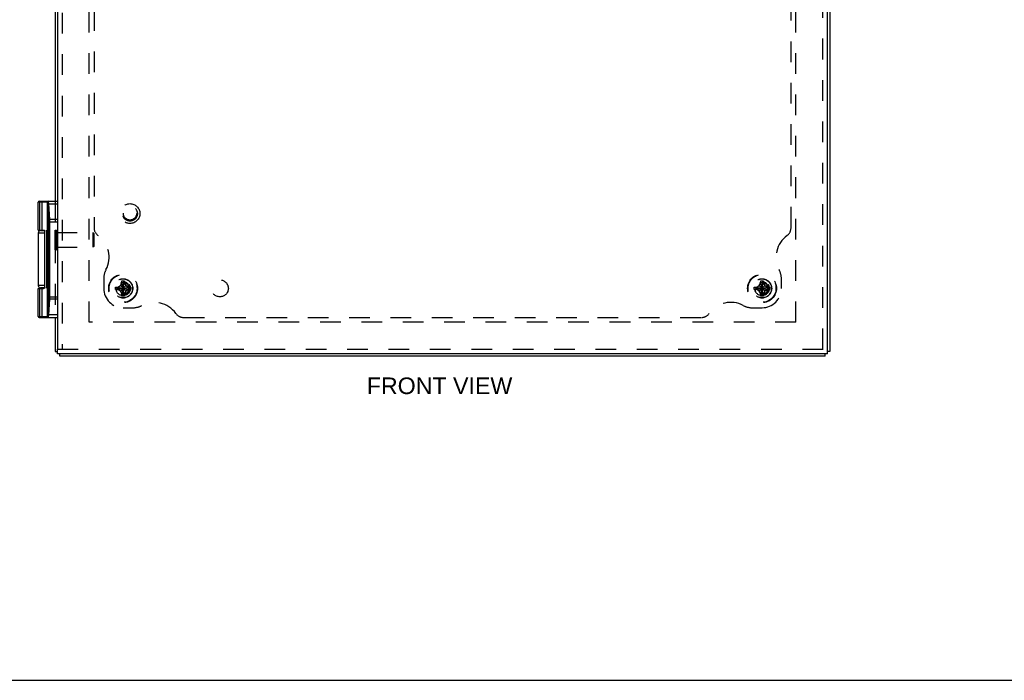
# Model space of a CAD drawing. Header units: inches. Extents: x 0 to 48.6, y 0 to 31.4.
# Tile 3 of 11: x 11.2 to 23.9, y 0 to 8.5. Entities that reach past the tile are written whole.
import ezdxf

# ---------------------------------------------------------------- set-up
doc = ezdxf.new("R2010")
doc.units = ezdxf.units.IN
doc.header["$LTSCALE"] = 2.671429
doc.header["$MEASUREMENT"] = 0
doc.linetypes.add('HIDDEN', pattern=[0.2, 0.1, -0.1])
doc.layers.get('0').update_dxf_attribs({"linetype": 'CONTINUOUS'})
for name, color, linetype in [('DEFAULT_2', 8, 'HIDDEN'), ('DIMENSIONS', 7, 'CONTINUOUS'), ('DOOR_ASSEMBLY', 7, 'CONTINUOUS'), ('SUBPANEL', 7, 'CONTINUOUS')]:
    doc.layers.add(name, color=color, linetype=linetype)
doc.styles.get("Standard").update_dxf_attribs({"font": 'arial.ttf'})

msp = doc.modelspace()

# ---------------------------------------------------------------- linework, layer by layer
at = {"color": 3, "linetype": 'Continuous'}
for p, q in [((21.68, 16.131), (21.68, 4.242)), ((11.68, 14.182), (11.68, 6.182)), ((11.68, 4.682), (11.68, 4.242)), ((21.62, 4.182), (11.74, 4.182))]:
    msp.add_line(p, q, dxfattribs=at)
at = {"color": 7, "linetype": 'Continuous'}
for p, q in [((11.68, 4.242), (11.709, 4.242)), ((11.74, 4.182), (11.74, 4.212)), ((21.62, 4.182), (21.62, 4.212)), ((21.68, 4.242), (21.649, 4.242)), ((0, 0), (48.571, 0))]:
    msp.add_line(p, q, dxfattribs=at)
at = {"layer": 'DEFAULT_2', "color": 8, "linetype": 'HIDDEN'}
for p, q in [((12.117, 4.62), (12.117, 15.744)), ((21.242, 4.62), (21.242, 15.744)), ((11.68, 6.182), (11.68, 4.682)), ((11.676, 5.554), (11.676, 5.81)), ((11.676, 5.81), (11.694, 5.81)), ((11.694, 5.554), (11.694, 5.81)), ((11.694, 5.776), (12.166, 5.776)), ((12.176, 5.766), (12.166, 5.776)), ((12.166, 5.776), (12.166, 5.588)), ((12.176, 5.766), (12.176, 5.598)), ((12.176, 5.598), (12.166, 5.588)), ((11.676, 5.554), (11.694, 5.554)), ((11.694, 5.588), (12.166, 5.588)), ((12.486, 5.072), (12.52, 5.092)), ((12.52, 5.092), (12.539, 5.125)), ((12.52, 5.092), (12.59, 5.022)), ((12.52, 5.022), (12.59, 5.092)), ((12.57, 4.958), (12.539, 5.156)), ((12.539, 5.155), (12.539, 5.156)), ((12.539, 4.958), (12.57, 5.156)), ((12.539, 5.125), (12.539, 5.155)), ((12.57, 4.988), (12.539, 5.125)), ((12.539, 4.988), (12.57, 5.125)), ((12.57, 5.156), (12.57, 5.155)), ((12.57, 5.155), (12.57, 5.125)), ((12.57, 5.125), (12.59, 5.092)), ((12.59, 5.092), (12.623, 5.072)), ((20.736, 5.072), (20.77, 5.092)), ((20.77, 5.092), (20.789, 5.125)), ((20.77, 5.092), (20.84, 5.022)), ((20.77, 5.022), (20.84, 5.092)), ((20.82, 4.958), (20.789, 5.156)), ((20.789, 5.155), (20.789, 5.156)), ((20.789, 4.958), (20.82, 5.156)), ((20.789, 5.125), (20.789, 5.155)), ((20.82, 4.988), (20.789, 5.125)), ((20.789, 4.988), (20.82, 5.125)), ((20.82, 5.156), (20.82, 5.155)), ((20.82, 5.155), (20.82, 5.125)), ((20.82, 5.125), (20.84, 5.092)), ((20.84, 5.092), (20.873, 5.072)), ((12.455, 5.072), (12.654, 5.041)), ((12.455, 5.041), (12.654, 5.072)), ((12.455, 5.072), (12.456, 5.072)), ((12.456, 5.041), (12.455, 5.041)), ((12.456, 5.072), (12.486, 5.072)), ((12.486, 5.041), (12.456, 5.041)), ((12.555, 5.057), (12.481, 5.057)), ((12.486, 5.072), (12.623, 5.041)), ((12.486, 5.041), (12.623, 5.072)), ((12.52, 5.022), (12.486, 5.041)), ((12.539, 4.988), (12.52, 5.022)), ((12.539, 4.959), (12.539, 4.988)), ((12.539, 4.958), (12.539, 4.959)), ((12.555, 4.963), (12.555, 5.057)), ((12.59, 5.022), (12.57, 4.988)), ((12.57, 4.988), (12.57, 4.959)), ((12.57, 4.959), (12.57, 4.958)), ((12.623, 5.041), (12.59, 5.022)), ((12.623, 5.072), (12.653, 5.072)), ((12.653, 5.041), (12.623, 5.041)), ((12.653, 5.072), (12.654, 5.072)), ((12.654, 5.041), (12.653, 5.041)), ((20.705, 5.041), (20.904, 5.072)), ((20.705, 5.072), (20.706, 5.072)), ((20.705, 5.072), (20.904, 5.041)), ((20.706, 5.041), (20.705, 5.041)), ((20.706, 5.072), (20.736, 5.072)), ((20.736, 5.041), (20.706, 5.041)), ((20.805, 5.057), (20.731, 5.057)), ((20.736, 5.041), (20.873, 5.072)), ((20.736, 5.072), (20.873, 5.041)), ((20.77, 5.022), (20.736, 5.041)), ((20.789, 4.988), (20.77, 5.022)), ((20.789, 4.959), (20.789, 4.988)), ((20.789, 4.958), (20.789, 4.959)), ((20.805, 4.963), (20.805, 5.057)), ((20.84, 5.022), (20.82, 4.988)), ((20.82, 4.988), (20.82, 4.959)), ((20.82, 4.959), (20.82, 4.958)), ((20.873, 5.041), (20.84, 5.022)), ((20.873, 5.072), (20.903, 5.072)), ((20.903, 5.041), (20.873, 5.041)), ((20.903, 5.072), (20.904, 5.072)), ((20.904, 5.041), (20.903, 5.041)), ((21.242, 4.62), (12.117, 4.62))]:
    msp.add_line(p, q, dxfattribs=at)
for points in [[(12.539, 5.156), (12.544, 5.156), (12.549, 5.156), (12.555, 5.156), (12.56, 5.156), (12.565, 5.156), (12.57, 5.156)], [(20.789, 5.156), (20.794, 5.156), (20.799, 5.156), (20.805, 5.156), (20.81, 5.156), (20.815, 5.156), (20.82, 5.156)], [(12.455, 5.057), (12.455, 5.06), (12.455, 5.062), (12.455, 5.065), (12.455, 5.067), (12.455, 5.07), (12.455, 5.072)], [(12.455, 5.041), (12.455, 5.044), (12.455, 5.047), (12.455, 5.049), (12.455, 5.052), (12.455, 5.054), (12.455, 5.057)], [(12.47, 5.054), (12.469, 5.05), (12.468, 5.045), (12.468, 5.041), (12.467, 5.036), (12.468, 5.031), (12.468, 5.026), (12.469, 5.02), (12.471, 5.015)], [(12.47, 5.054), (12.473, 5.055), (12.475, 5.055), (12.478, 5.056), (12.481, 5.057)], [(12.654, 5.072), (12.654, 5.07), (12.654, 5.067), (12.654, 5.065), (12.654, 5.062), (12.654, 5.06), (12.654, 5.057)], [(12.654, 5.057), (12.654, 5.054), (12.654, 5.052), (12.654, 5.049), (12.654, 5.047), (12.654, 5.044), (12.654, 5.041)], [(20.705, 5.057), (20.705, 5.06), (20.705, 5.062), (20.705, 5.065), (20.705, 5.067), (20.705, 5.07), (20.705, 5.072)], [(20.705, 5.041), (20.705, 5.044), (20.705, 5.047), (20.705, 5.049), (20.705, 5.052), (20.705, 5.054), (20.705, 5.057)], [(20.72, 5.054), (20.719, 5.05), (20.718, 5.045), (20.718, 5.041), (20.717, 5.036), (20.718, 5.031), (20.718, 5.026), (20.719, 5.02), (20.721, 5.015)], [(20.72, 5.054), (20.723, 5.055), (20.725, 5.055), (20.728, 5.056), (20.731, 5.057)], [(20.904, 5.072), (20.904, 5.07), (20.904, 5.067), (20.904, 5.065), (20.904, 5.062), (20.904, 5.06), (20.904, 5.057)], [(20.904, 5.057), (20.904, 5.054), (20.904, 5.052), (20.904, 5.049), (20.904, 5.047), (20.904, 5.044), (20.904, 5.041)], [(12.57, 4.958), (12.565, 4.958), (12.56, 4.957), (12.555, 4.957), (12.549, 4.957), (12.544, 4.958), (12.539, 4.958)], [(20.82, 4.958), (20.815, 4.958), (20.81, 4.957), (20.805, 4.957), (20.799, 4.957), (20.794, 4.958), (20.789, 4.958)]]:
    msp.add_lwpolyline(points, dxfattribs=at)
for centre, radius in [((12.555, 5.057), 0.186), ((12.555, 5.057), 0.18), ((20.805, 5.057), 0.186), ((20.805, 5.057), 0.18), ((12.555, 5.057), 0.122), ((12.555, 5.057), 0.094), ((20.805, 5.057), 0.122), ((20.805, 5.057), 0.094)]:
    msp.add_circle(centre, radius, dxfattribs=at)
for centre, radius, end in [((12.555, 5.057), 0.085, 182.1618), ((12.555, 5.057), 0.074, 180), ((20.805, 5.057), 0.085, 182.1618), ((20.805, 5.057), 0.074, 180)]:
    msp.add_arc(centre, radius, 270, end, dxfattribs=at)
at = {"layer": 'DOOR_ASSEMBLY', "color": 3, "linetype": 'Continuous'}
for p, q in [((11.709, 16.092), (11.709, 4.272)), ((21.649, 4.272), (21.649, 16.092)), ((21.649, 4.212), (11.709, 4.212))]:
    msp.add_line(p, q, dxfattribs=at)
at = {"layer": 'DOOR_ASSEMBLY', "color": 8, "linetype": 'HIDDEN'}
for p, q in [((11.769, 16.092), (11.769, 4.272)), ((21.589, 4.272), (21.589, 16.092)), ((11.709, 4.272), (21.649, 4.272))]:
    msp.add_line(p, q, dxfattribs=at)
at = {"layer": 'DOOR_ASSEMBLY', "color": 7, "linetype": 'Continuous'}
for p, q in [((11.459, 5.807), (11.459, 6.169)), ((11.579, 6.169), (11.459, 6.169)), ((11.472, 6.182), (11.709, 6.182)), ((11.481, 5.807), (11.481, 6.169)), ((11.481, 5.807), (11.481, 6.169)), ((11.49, 6.182), (11.49, 6.182)), ((11.49, 6.182), (11.49, 6.182)), ((11.49, 6.182), (11.491, 6.182)), ((11.49, 6.182), (11.491, 6.182)), ((11.49, 6.182), (11.49, 6.182)), ((11.491, 6.182), (11.491, 6.182)), ((11.491, 6.182), (11.491, 6.182)), ((11.491, 6.182), (11.491, 6.182)), ((11.491, 6.182), (11.491, 6.182)), ((11.491, 6.182), (11.492, 6.182)), ((11.492, 6.182), (11.492, 6.182)), ((11.492, 6.182), (11.492, 6.182)), ((11.511, 5.807), (11.511, 6.169)), ((11.578, 5.808), (11.578, 6.169)), ((11.579, 4.695), (11.579, 6.169)), ((11.58, 6.162), (11.58, 6.163)), ((11.58, 6.163), (11.58, 6.163)), ((11.58, 6.161), (11.58, 6.162)), ((11.58, 6.161), (11.58, 6.161)), ((11.58, 4.703), (11.58, 6.161)), ((11.581, 6.159), (11.58, 6.16)), ((11.581, 6.159), (11.581, 6.159)), ((11.581, 6.158), (11.581, 6.159)), ((11.581, 6.157), (11.581, 6.158)), ((11.581, 6.157), (11.581, 6.157)), ((11.581, 6.156), (11.581, 6.157)), ((11.581, 6.155), (11.581, 6.156)), ((11.581, 6.155), (11.581, 6.155)), ((11.581, 6.154), (11.581, 6.155)), ((11.582, 6.153), (11.581, 6.154)), ((11.582, 6.152), (11.582, 6.153)), ((11.582, 6.151), (11.582, 6.152)), ((11.582, 6.149), (11.582, 6.15)), ((11.582, 6.147), (11.582, 6.148)), ((11.582, 6.146), (11.582, 6.147)), ((11.582, 6.144), (11.582, 6.146)), ((11.583, 6.143), (11.582, 6.144)), ((11.583, 6.142), (11.583, 6.143)), ((11.597, 5.938), (11.583, 6.142)), ((11.592, 6.18), (11.592, 6.182)), ((11.593, 6.176), (11.592, 6.176)), ((11.593, 6.175), (11.593, 6.176)), ((11.593, 6.174), (11.593, 6.175)), ((11.593, 6.175), (11.593, 6.175)), ((11.593, 6.173), (11.593, 6.174)), ((11.593, 6.171), (11.593, 6.173)), ((11.593, 6.17), (11.593, 6.171)), ((11.593, 6.169), (11.593, 6.17)), ((11.594, 6.169), (11.593, 6.169)), ((11.594, 6.168), (11.594, 6.169)), ((11.594, 6.167), (11.594, 6.168)), ((11.594, 6.166), (11.594, 6.167)), ((11.594, 6.165), (11.594, 6.166)), ((11.594, 6.164), (11.594, 6.165)), ((11.594, 6.163), (11.594, 6.164)), ((11.595, 6.16), (11.594, 6.162)), ((11.595, 6.159), (11.595, 6.16)), ((11.595, 6.157), (11.595, 6.159)), ((11.595, 6.155), (11.595, 6.157)), ((11.595, 6.154), (11.595, 6.155)), ((11.595, 6.152), (11.595, 6.154)), ((11.595, 6.15), (11.595, 6.152)), ((11.595, 6.149), (11.595, 6.15)), ((11.596, 6.147), (11.595, 6.149)), ((11.61, 5.945), (11.596, 6.147)), ((11.596, 6.147), (11.709, 6.147)), ((11.597, 5.937), (11.597, 5.938)), ((11.597, 5.935), (11.597, 5.937)), ((11.597, 5.934), (11.597, 5.935)), ((11.597, 5.932), (11.597, 5.934)), ((11.597, 5.931), (11.597, 5.932)), ((11.597, 5.929), (11.597, 5.931)), ((11.597, 5.927), (11.597, 5.929)), ((11.597, 5.926), (11.597, 5.927)), ((11.597, 5.924), (11.597, 5.926)), ((11.597, 5.923), (11.597, 5.924)), ((11.598, 5.921), (11.597, 5.923)), ((11.598, 5.919), (11.598, 5.921)), ((11.598, 5.918), (11.598, 5.919)), ((11.598, 4.946), (11.598, 5.918)), ((11.598, 5.917), (11.709, 5.917)), ((11.61, 5.943), (11.61, 5.945)), ((11.709, 5.945), (11.61, 5.945)), ((11.61, 5.941), (11.61, 5.943)), ((11.61, 5.938), (11.61, 5.941)), ((11.61, 5.936), (11.61, 5.938)), ((11.61, 5.933), (11.61, 5.936)), ((11.61, 5.93), (11.61, 5.933)), ((11.61, 5.927), (11.61, 5.93)), ((11.61, 5.925), (11.61, 5.927)), ((11.61, 5.922), (11.61, 5.925)), ((11.61, 5.919), (11.61, 5.922)), ((11.61, 4.946), (11.61, 5.919)), ((11.459, 5.772), (11.459, 5.092)), ((11.459, 5.772), (11.545, 5.772)), ((11.489, 5.802), (11.543, 5.802)), ((11.539, 5.805), (11.539, 5.802)), ((11.545, 5.067), (11.545, 5.797)), ((11.569, 5.059), (11.569, 5.808)), ((11.579, 5.808), (11.569, 5.808)), ((11.579, 5.803), (11.569, 5.803)), ((11.579, 5.705), (11.569, 5.705)), ((11.579, 5.565), (11.569, 5.565)), ((11.579, 5.557), (11.569, 5.557)), ((11.579, 5.326), (11.569, 5.326)), ((11.579, 5.321), (11.569, 5.321)), ((11.579, 5.307), (11.569, 5.307)), ((11.579, 5.299), (11.569, 5.299)), ((11.545, 5.092), (11.459, 5.092)), ((11.459, 5.057), (11.529, 5.057)), ((11.459, 4.695), (11.459, 5.057)), ((11.481, 4.695), (11.481, 5.057)), ((11.481, 4.695), (11.481, 5.057)), ((11.543, 5.062), (11.489, 5.062)), ((11.511, 4.695), (11.511, 5.057)), ((11.539, 5.062), (11.539, 5.058)), ((11.579, 5.067), (11.569, 5.067)), ((11.579, 5.059), (11.569, 5.059)), ((11.578, 4.695), (11.578, 5.059)), ((11.583, 4.722), (11.597, 4.926)), ((11.596, 4.716), (11.61, 4.919)), ((11.597, 4.941), (11.598, 4.942)), ((11.597, 4.94), (11.597, 4.941)), ((11.597, 4.938), (11.597, 4.94)), ((11.597, 4.936), (11.597, 4.938)), ((11.597, 4.935), (11.597, 4.936)), ((11.597, 4.933), (11.597, 4.935)), ((11.597, 4.932), (11.597, 4.933)), ((11.597, 4.93), (11.597, 4.932)), ((11.597, 4.929), (11.597, 4.93)), ((11.597, 4.927), (11.597, 4.929)), ((11.597, 4.926), (11.597, 4.927)), ((11.598, 4.947), (11.709, 4.947)), ((11.598, 4.944), (11.598, 4.946)), ((11.598, 4.942), (11.598, 4.944)), ((11.61, 4.943), (11.61, 4.946)), ((11.61, 4.94), (11.61, 4.943)), ((11.61, 4.938), (11.61, 4.94)), ((11.61, 4.936), (11.61, 4.938)), ((11.61, 4.934), (11.61, 4.936)), ((11.61, 4.931), (11.61, 4.934)), ((11.61, 4.928), (11.61, 4.931)), ((11.61, 4.926), (11.61, 4.928)), ((11.61, 4.923), (11.61, 4.926)), ((11.61, 4.921), (11.61, 4.923)), ((11.61, 4.919), (11.61, 4.921)), ((11.709, 4.919), (11.61, 4.919)), ((11.581, 4.71), (11.582, 4.71)), ((11.581, 4.709), (11.581, 4.71)), ((11.581, 4.708), (11.581, 4.709)), ((11.581, 4.707), (11.581, 4.708)), ((11.581, 4.707), (11.581, 4.707)), ((11.581, 4.706), (11.581, 4.707)), ((11.581, 4.705), (11.581, 4.706)), ((11.581, 4.705), (11.581, 4.705)), ((11.582, 4.719), (11.583, 4.72)), ((11.582, 4.718), (11.582, 4.719)), ((11.582, 4.716), (11.582, 4.718)), ((11.582, 4.715), (11.582, 4.716)), ((11.582, 4.715), (11.582, 4.715)), ((11.582, 4.714), (11.582, 4.715)), ((11.582, 4.713), (11.582, 4.714)), ((11.582, 4.712), (11.582, 4.713)), ((11.582, 4.711), (11.582, 4.712)), ((11.582, 4.71), (11.582, 4.711)), ((11.583, 4.72), (11.583, 4.722)), ((11.595, 4.715), (11.596, 4.716)), ((11.595, 4.713), (11.595, 4.715)), ((11.595, 4.711), (11.595, 4.713)), ((11.595, 4.709), (11.595, 4.711)), ((11.595, 4.708), (11.595, 4.709)), ((11.595, 4.706), (11.595, 4.708)), ((11.595, 4.705), (11.595, 4.706)), ((11.595, 4.703), (11.595, 4.705)), ((11.709, 4.716), (11.596, 4.716)), ((11.459, 4.695), (11.579, 4.695)), ((11.472, 4.682), (11.709, 4.682)), ((11.49, 4.682), (11.491, 4.682)), ((11.49, 4.682), (11.491, 4.682)), ((11.49, 4.682), (11.49, 4.682)), ((11.49, 4.682), (11.49, 4.682)), ((11.49, 4.682), (11.49, 4.682)), ((11.49, 4.682), (11.49, 4.682)), ((11.491, 4.682), (11.491, 4.682)), ((11.491, 4.682), (11.492, 4.682)), ((11.491, 4.682), (11.491, 4.682)), ((11.491, 4.682), (11.491, 4.682)), ((11.491, 4.682), (11.491, 4.682)), ((11.492, 4.682), (11.492, 4.682)), ((11.492, 4.682), (11.492, 4.682)), ((11.58, 4.702), (11.58, 4.703)), ((11.58, 4.703), (11.58, 4.703)), ((11.58, 4.701), (11.58, 4.702)), ((11.58, 4.7), (11.58, 4.701)), ((11.58, 4.701), (11.58, 4.701)), ((11.58, 4.7), (11.58, 4.7)), ((11.592, 4.687), (11.593, 4.688)), ((11.592, 4.687), (11.592, 4.687)), ((11.592, 4.682), (11.592, 4.684)), ((11.593, 4.694), (11.594, 4.695)), ((11.593, 4.694), (11.593, 4.694)), ((11.593, 4.693), (11.593, 4.694)), ((11.593, 4.691), (11.593, 4.693)), ((11.593, 4.69), (11.593, 4.691)), ((11.593, 4.689), (11.593, 4.69)), ((11.593, 4.688), (11.593, 4.689)), ((11.593, 4.689), (11.593, 4.689)), ((11.594, 4.702), (11.595, 4.703)), ((11.594, 4.701), (11.594, 4.702)), ((11.594, 4.7), (11.594, 4.701)), ((11.594, 4.699), (11.594, 4.7)), ((11.594, 4.698), (11.594, 4.699)), ((11.594, 4.697), (11.594, 4.698)), ((11.594, 4.696), (11.594, 4.697)), ((11.594, 4.695), (11.594, 4.696)), ((11.709, 4.212), (11.709, 4.272)), ((21.649, 4.212), (21.649, 4.272))]:
    msp.add_line(p, q, dxfattribs=at)
for points in [[(11.481, 6.169), (11.481, 6.169), (11.481, 6.169), (11.481, 6.17), (11.481, 6.17), (11.481, 6.17), (11.481, 6.17), (11.481, 6.17), (11.481, 6.171), (11.481, 6.171), (11.481, 6.171), (11.481, 6.171), (11.481, 6.172), (11.481, 6.172), (11.481, 6.172), (11.481, 6.172), (11.481, 6.172), (11.481, 6.173), (11.481, 6.173), (11.481, 6.173), (11.481, 6.173), (11.481, 6.173), (11.482, 6.174), (11.482, 6.174), (11.482, 6.174), (11.482, 6.174), (11.482, 6.174), (11.482, 6.175), (11.482, 6.175), (11.482, 6.175), (11.482, 6.175), (11.482, 6.175), (11.482, 6.176), (11.482, 6.176), (11.483, 6.176), (11.483, 6.176), (11.483, 6.176), (11.483, 6.176), (11.483, 6.177), (11.483, 6.177), (11.483, 6.177), (11.483, 6.177), (11.483, 6.177), (11.484, 6.177), (11.484, 6.178), (11.484, 6.178), (11.484, 6.178), (11.484, 6.178), (11.484, 6.178), (11.484, 6.178), (11.484, 6.179), (11.485, 6.179), (11.485, 6.179), (11.485, 6.179), (11.485, 6.179), (11.485, 6.179), (11.485, 6.179), (11.485, 6.18), (11.486, 6.18), (11.486, 6.18), (11.486, 6.18), (11.486, 6.18), (11.486, 6.18), (11.486, 6.18), (11.487, 6.18), (11.487, 6.18), (11.487, 6.181), (11.487, 6.181), (11.487, 6.181), (11.487, 6.181), (11.488, 6.181), (11.488, 6.181), (11.488, 6.181), (11.488, 6.181), (11.488, 6.181), (11.488, 6.181), (11.489, 6.181), (11.489, 6.181), (11.489, 6.181), (11.489, 6.182), (11.489, 6.182), (11.49, 6.182), (11.49, 6.182)], [(11.481, 6.169), (11.481, 6.169), (11.481, 6.169), (11.481, 6.17), (11.481, 6.17), (11.481, 6.17), (11.481, 6.17), (11.481, 6.17), (11.481, 6.171), (11.481, 6.171), (11.481, 6.171), (11.481, 6.171), (11.481, 6.172), (11.481, 6.172), (11.481, 6.172), (11.481, 6.172), (11.481, 6.172), (11.481, 6.173), (11.481, 6.173), (11.481, 6.173), (11.481, 6.173), (11.481, 6.173), (11.482, 6.174), (11.482, 6.174), (11.482, 6.174), (11.482, 6.174), (11.482, 6.174), (11.482, 6.175), (11.482, 6.175), (11.482, 6.175), (11.482, 6.175), (11.482, 6.175), (11.482, 6.176), (11.482, 6.176), (11.483, 6.176), (11.483, 6.176), (11.483, 6.176), (11.483, 6.176), (11.483, 6.177), (11.483, 6.177), (11.483, 6.177), (11.483, 6.177), (11.483, 6.177), (11.484, 6.177), (11.484, 6.178), (11.484, 6.178), (11.484, 6.178), (11.484, 6.178), (11.484, 6.178), (11.484, 6.178), (11.484, 6.179), (11.485, 6.179), (11.485, 6.179), (11.485, 6.179), (11.485, 6.179), (11.485, 6.179), (11.485, 6.179), (11.485, 6.18), (11.486, 6.18), (11.486, 6.18), (11.486, 6.18), (11.486, 6.18), (11.486, 6.18), (11.486, 6.18), (11.487, 6.18), (11.487, 6.18), (11.487, 6.181), (11.487, 6.181), (11.487, 6.181), (11.487, 6.181), (11.488, 6.181), (11.488, 6.181), (11.488, 6.181), (11.488, 6.181), (11.488, 6.181), (11.488, 6.181), (11.489, 6.181), (11.489, 6.181), (11.489, 6.181), (11.489, 6.182), (11.489, 6.182), (11.49, 6.182)], [(11.511, 6.169), (11.511, 6.169), (11.511, 6.169), (11.511, 6.17), (11.511, 6.17), (11.511, 6.17), (11.511, 6.17), (11.511, 6.17), (11.511, 6.171), (11.511, 6.171), (11.511, 6.171), (11.511, 6.171), (11.511, 6.172), (11.511, 6.172), (11.511, 6.172), (11.511, 6.172), (11.511, 6.172), (11.511, 6.173), (11.511, 6.173), (11.511, 6.173), (11.511, 6.173), (11.511, 6.173), (11.511, 6.174), (11.511, 6.174), (11.511, 6.174), (11.511, 6.174), (11.511, 6.174), (11.512, 6.175), (11.512, 6.175), (11.512, 6.175), (11.512, 6.175), (11.512, 6.175), (11.512, 6.176), (11.512, 6.176), (11.512, 6.176), (11.512, 6.176), (11.512, 6.176), (11.512, 6.176), (11.512, 6.177), (11.512, 6.177), (11.512, 6.177), (11.513, 6.177), (11.513, 6.177), (11.513, 6.177), (11.513, 6.178), (11.513, 6.178), (11.513, 6.178), (11.513, 6.178), (11.513, 6.178), (11.513, 6.178), (11.513, 6.179), (11.514, 6.179), (11.514, 6.179), (11.514, 6.179), (11.514, 6.179), (11.514, 6.179), (11.514, 6.179), (11.514, 6.18), (11.514, 6.18), (11.514, 6.18), (11.515, 6.18), (11.515, 6.18), (11.515, 6.18), (11.515, 6.18), (11.515, 6.18), (11.515, 6.18), (11.515, 6.181), (11.515, 6.181), (11.516, 6.181), (11.516, 6.181), (11.516, 6.181), (11.516, 6.181), (11.516, 6.181), (11.516, 6.181), (11.516, 6.181), (11.517, 6.181), (11.517, 6.181), (11.517, 6.181), (11.517, 6.181), (11.517, 6.182), (11.517, 6.182), (11.517, 6.182), (11.517, 6.182), (11.518, 6.182), (11.518, 6.182), (11.518, 6.182), (11.518, 6.182), (11.518, 6.182), (11.518, 6.182), (11.518, 6.182), (11.519, 6.182), (11.519, 6.182), (11.519, 6.182), (11.519, 6.182), (11.519, 6.182)], [(11.578, 6.169), (11.578, 6.169), (11.578, 6.169), (11.578, 6.17), (11.578, 6.17), (11.578, 6.17), (11.578, 6.17), (11.578, 6.17), (11.578, 6.171), (11.578, 6.171), (11.578, 6.171), (11.578, 6.171), (11.578, 6.172), (11.578, 6.172), (11.578, 6.172), (11.578, 6.172), (11.578, 6.172), (11.578, 6.173), (11.578, 6.173), (11.578, 6.173), (11.578, 6.173), (11.578, 6.173), (11.578, 6.174), (11.579, 6.174), (11.579, 6.174), (11.579, 6.174), (11.579, 6.174), (11.579, 6.175), (11.579, 6.175), (11.579, 6.175), (11.579, 6.175), (11.579, 6.175), (11.579, 6.176), (11.58, 6.176), (11.58, 6.176), (11.58, 6.176), (11.58, 6.176), (11.58, 6.176), (11.58, 6.177), (11.58, 6.177), (11.58, 6.177), (11.58, 6.177), (11.581, 6.177), (11.581, 6.177), (11.581, 6.178), (11.581, 6.178), (11.581, 6.178), (11.581, 6.178), (11.582, 6.178), (11.582, 6.178), (11.582, 6.179), (11.582, 6.179), (11.582, 6.179), (11.582, 6.179), (11.583, 6.179), (11.583, 6.179), (11.583, 6.179), (11.583, 6.18), (11.583, 6.18), (11.583, 6.18), (11.584, 6.18), (11.584, 6.18), (11.584, 6.18), (11.584, 6.18), (11.584, 6.18), (11.584, 6.18), (11.585, 6.181), (11.585, 6.181), (11.585, 6.181), (11.585, 6.181), (11.585, 6.181), (11.586, 6.181), (11.586, 6.181), (11.586, 6.181), (11.586, 6.181), (11.586, 6.181), (11.587, 6.181), (11.587, 6.181), (11.587, 6.181), (11.587, 6.182), (11.587, 6.182), (11.588, 6.182), (11.588, 6.182), (11.588, 6.182), (11.588, 6.182), (11.589, 6.182), (11.589, 6.182), (11.589, 6.182), (11.589, 6.182), (11.589, 6.182), (11.59, 6.182), (11.59, 6.182), (11.59, 6.182), (11.59, 6.182), (11.59, 6.182)], [(11.579, 6.167), (11.579, 6.168), (11.579, 6.168), (11.579, 6.168), (11.579, 6.168), (11.579, 6.169), (11.579, 6.169), (11.579, 6.169), (11.579, 6.169), (11.579, 6.169), (11.579, 6.17), (11.579, 6.17), (11.579, 6.17), (11.579, 6.17), (11.579, 6.17), (11.58, 6.171), (11.58, 6.171), (11.58, 6.171), (11.58, 6.171), (11.58, 6.171), (11.58, 6.172), (11.58, 6.172), (11.58, 6.172), (11.58, 6.172), (11.58, 6.172), (11.58, 6.173), (11.58, 6.173), (11.58, 6.173), (11.58, 6.173), (11.581, 6.173), (11.581, 6.174), (11.581, 6.174), (11.581, 6.174), (11.581, 6.174), (11.581, 6.174), (11.581, 6.174), (11.581, 6.175), (11.582, 6.175), (11.582, 6.175), (11.582, 6.175), (11.582, 6.175), (11.582, 6.175), (11.582, 6.176), (11.582, 6.176), (11.582, 6.176), (11.583, 6.176), (11.583, 6.176), (11.583, 6.176), (11.583, 6.177), (11.583, 6.177), (11.583, 6.177), (11.584, 6.177), (11.584, 6.177), (11.584, 6.177), (11.584, 6.177), (11.584, 6.177), (11.584, 6.178), (11.585, 6.178), (11.585, 6.178), (11.585, 6.178), (11.585, 6.178), (11.585, 6.178), (11.585, 6.178), (11.586, 6.178), (11.586, 6.179), (11.586, 6.179), (11.586, 6.179), (11.586, 6.179), (11.587, 6.179), (11.587, 6.179), (11.587, 6.179), (11.587, 6.179), (11.587, 6.179), (11.588, 6.179), (11.588, 6.179), (11.588, 6.179), (11.588, 6.18), (11.588, 6.18), (11.589, 6.18), (11.589, 6.18), (11.589, 6.18), (11.589, 6.18), (11.59, 6.18), (11.59, 6.18), (11.59, 6.18), (11.59, 6.18), (11.59, 6.18), (11.591, 6.18), (11.591, 6.18), (11.591, 6.18), (11.591, 6.18), (11.591, 6.18), (11.592, 6.18), (11.592, 6.18), (11.592, 6.18)], [(11.58, 6.163), (11.58, 6.164), (11.58, 6.164), (11.58, 6.164), (11.579, 6.165), (11.579, 6.165), (11.579, 6.165), (11.579, 6.165), (11.579, 6.165), (11.579, 6.166), (11.579, 6.166), (11.579, 6.166), (11.579, 6.166), (11.579, 6.166), (11.579, 6.166), (11.579, 6.167), (11.579, 6.167), (11.579, 6.167), (11.579, 6.167), (11.579, 6.167), (11.579, 6.167), (11.579, 6.167)], [(11.58, 6.161), (11.58, 6.161), (11.58, 6.161), (11.58, 6.161), (11.58, 6.161), (11.58, 6.162), (11.58, 6.162), (11.58, 6.162), (11.581, 6.162), (11.581, 6.162), (11.581, 6.162), (11.581, 6.163), (11.581, 6.163), (11.581, 6.163), (11.581, 6.163), (11.581, 6.163), (11.581, 6.163), (11.581, 6.164), (11.581, 6.164), (11.581, 6.164), (11.581, 6.164), (11.581, 6.164), (11.582, 6.164), (11.582, 6.165), (11.582, 6.165), (11.582, 6.165), (11.582, 6.165), (11.582, 6.165), (11.582, 6.165), (11.582, 6.166), (11.582, 6.166), (11.582, 6.166), (11.583, 6.166), (11.583, 6.166), (11.583, 6.166), (11.583, 6.167), (11.583, 6.167), (11.583, 6.167), (11.583, 6.167), (11.584, 6.167), (11.584, 6.167), (11.584, 6.167), (11.584, 6.168), (11.584, 6.168), (11.584, 6.168), (11.584, 6.168), (11.585, 6.168), (11.585, 6.168), (11.585, 6.168), (11.585, 6.169), (11.585, 6.169), (11.585, 6.169), (11.586, 6.169), (11.586, 6.169), (11.586, 6.169), (11.586, 6.169), (11.586, 6.169), (11.586, 6.169), (11.587, 6.17), (11.587, 6.17), (11.587, 6.17), (11.587, 6.17), (11.587, 6.17), (11.588, 6.17), (11.588, 6.17), (11.588, 6.17), (11.588, 6.17), (11.588, 6.17), (11.589, 6.17), (11.589, 6.171), (11.589, 6.171), (11.589, 6.171), (11.589, 6.171), (11.59, 6.171), (11.59, 6.171), (11.59, 6.171), (11.59, 6.171), (11.59, 6.171), (11.591, 6.171), (11.591, 6.171), (11.591, 6.171), (11.591, 6.171), (11.591, 6.171), (11.592, 6.171), (11.592, 6.171), (11.592, 6.171), (11.592, 6.171), (11.593, 6.171), (11.593, 6.171), (11.593, 6.171), (11.593, 6.171)], [(11.58, 6.16), (11.58, 6.16), (11.58, 6.161)], [(11.582, 6.15), (11.582, 6.151), (11.582, 6.151)], [(11.582, 6.148), (11.582, 6.148), (11.582, 6.149)], [(11.583, 6.142), (11.583, 6.142), (11.583, 6.142), (11.583, 6.142), (11.583, 6.142), (11.583, 6.142), (11.583, 6.142), (11.583, 6.142), (11.583, 6.142), (11.583, 6.142), (11.583, 6.143), (11.583, 6.143), (11.583, 6.143), (11.583, 6.143), (11.583, 6.143), (11.583, 6.143), (11.584, 6.143), (11.584, 6.143), (11.584, 6.143), (11.584, 6.143), (11.584, 6.143), (11.584, 6.144), (11.584, 6.144), (11.584, 6.144), (11.584, 6.144), (11.584, 6.144), (11.585, 6.144), (11.585, 6.144), (11.585, 6.144), (11.585, 6.144), (11.585, 6.144), (11.585, 6.144), (11.585, 6.145), (11.585, 6.145), (11.586, 6.145), (11.586, 6.145), (11.586, 6.145), (11.586, 6.145), (11.586, 6.145), (11.586, 6.145), (11.586, 6.145), (11.587, 6.145), (11.587, 6.145), (11.587, 6.145), (11.587, 6.146), (11.587, 6.146), (11.587, 6.146), (11.588, 6.146), (11.588, 6.146), (11.588, 6.146), (11.588, 6.146), (11.588, 6.146), (11.589, 6.146), (11.589, 6.146), (11.589, 6.146), (11.589, 6.146), (11.589, 6.146), (11.589, 6.146), (11.59, 6.146), (11.59, 6.146), (11.59, 6.147), (11.59, 6.147), (11.59, 6.147), (11.591, 6.147), (11.591, 6.147), (11.591, 6.147), (11.591, 6.147), (11.591, 6.147), (11.592, 6.147), (11.592, 6.147), (11.592, 6.147), (11.592, 6.147), (11.593, 6.147), (11.593, 6.147), (11.593, 6.147), (11.593, 6.147), (11.593, 6.147), (11.594, 6.147), (11.594, 6.147), (11.594, 6.147), (11.594, 6.147), (11.594, 6.147), (11.595, 6.147), (11.595, 6.147), (11.595, 6.147), (11.595, 6.147), (11.596, 6.147)], [(11.592, 6.176), (11.592, 6.177), (11.592, 6.177), (11.592, 6.177), (11.592, 6.178), (11.592, 6.178), (11.592, 6.178), (11.592, 6.178), (11.592, 6.179), (11.592, 6.179), (11.592, 6.179), (11.592, 6.179), (11.592, 6.179), (11.592, 6.18), (11.592, 6.18), (11.592, 6.18), (11.592, 6.18)], [(11.594, 6.162), (11.594, 6.162), (11.594, 6.163)], [(11.597, 5.939), (11.597, 5.939), (11.597, 5.94), (11.597, 5.94), (11.597, 5.94), (11.597, 5.94), (11.597, 5.94), (11.597, 5.94), (11.597, 5.94), (11.597, 5.94), (11.597, 5.94), (11.597, 5.94), (11.597, 5.94), (11.597, 5.941), (11.598, 5.941), (11.598, 5.941), (11.598, 5.941), (11.598, 5.941), (11.598, 5.941), (11.598, 5.941), (11.598, 5.941), (11.598, 5.941), (11.598, 5.941), (11.598, 5.942), (11.598, 5.942), (11.599, 5.942), (11.599, 5.942), (11.599, 5.942), (11.599, 5.942), (11.599, 5.942), (11.599, 5.942), (11.599, 5.942), (11.599, 5.942), (11.6, 5.942), (11.6, 5.942), (11.6, 5.943), (11.6, 5.943), (11.6, 5.943), (11.6, 5.943), (11.6, 5.943), (11.601, 5.943), (11.601, 5.943), (11.601, 5.943), (11.601, 5.943), (11.601, 5.943), (11.601, 5.943), (11.602, 5.943), (11.602, 5.943), (11.602, 5.944), (11.602, 5.944), (11.602, 5.944), (11.602, 5.944), (11.603, 5.944), (11.603, 5.944), (11.603, 5.944), (11.603, 5.944), (11.603, 5.944), (11.604, 5.944), (11.604, 5.944), (11.604, 5.944), (11.604, 5.944), (11.604, 5.944), (11.605, 5.944), (11.605, 5.944), (11.605, 5.944), (11.605, 5.945), (11.605, 5.945), (11.606, 5.945), (11.606, 5.945), (11.606, 5.945), (11.606, 5.945), (11.606, 5.945), (11.607, 5.945), (11.607, 5.945), (11.607, 5.945), (11.607, 5.945), (11.608, 5.945), (11.608, 5.945), (11.608, 5.945), (11.608, 5.945), (11.608, 5.945), (11.609, 5.945), (11.609, 5.945), (11.609, 5.945), (11.609, 5.945), (11.609, 5.945), (11.61, 5.945)], [(11.459, 5.807), (11.529, 5.807), (11.53, 5.807), (11.53, 5.807), (11.531, 5.807), (11.531, 5.807), (11.532, 5.807), (11.533, 5.807), (11.533, 5.807), (11.534, 5.807), (11.534, 5.807), (11.534, 5.807), (11.535, 5.806), (11.535, 5.806), (11.536, 5.806), (11.536, 5.806), (11.536, 5.806), (11.537, 5.806), (11.537, 5.806), (11.537, 5.806), (11.538, 5.806), (11.538, 5.806), (11.538, 5.806), (11.538, 5.806), (11.539, 5.805), (11.539, 5.805), (11.539, 5.805), (11.539, 5.805), (11.54, 5.805), (11.54, 5.805), (11.54, 5.805), (11.54, 5.805), (11.54, 5.805), (11.541, 5.804), (11.541, 5.804), (11.541, 5.804), (11.541, 5.804), (11.541, 5.804), (11.541, 5.804), (11.542, 5.804), (11.542, 5.804), (11.542, 5.803), (11.542, 5.803), (11.542, 5.803), (11.542, 5.803), (11.542, 5.803), (11.542, 5.803), (11.543, 5.803), (11.543, 5.803), (11.543, 5.802), (11.543, 5.802), (11.543, 5.802), (11.543, 5.802), (11.543, 5.802), (11.543, 5.802), (11.543, 5.802), (11.543, 5.802), (11.544, 5.802), (11.544, 5.801), (11.544, 5.801), (11.544, 5.801), (11.544, 5.801), (11.544, 5.801), (11.544, 5.801), (11.544, 5.801), (11.544, 5.801), (11.544, 5.8), (11.544, 5.8), (11.544, 5.8), (11.544, 5.8), (11.544, 5.8), (11.544, 5.8), (11.544, 5.8), (11.544, 5.8), (11.544, 5.8), (11.544, 5.799), (11.544, 5.799), (11.544, 5.799), (11.545, 5.799), (11.545, 5.799), (11.545, 5.799), (11.545, 5.799), (11.545, 5.799), (11.545, 5.799), (11.545, 5.798), (11.545, 5.798), (11.545, 5.798), (11.545, 5.798), (11.545, 5.798), (11.545, 5.798), (11.545, 5.798), (11.545, 5.798), (11.545, 5.798), (11.545, 5.797), (11.545, 5.797), (11.545, 5.797), (11.545, 5.797), (11.545, 5.797), (11.545, 5.797)], [(11.545, 5.067), (11.545, 5.067), (11.545, 5.067), (11.545, 5.067), (11.545, 5.066), (11.545, 5.066), (11.545, 5.066), (11.545, 5.066), (11.545, 5.066), (11.545, 5.066), (11.545, 5.066), (11.545, 5.066), (11.545, 5.066), (11.545, 5.066), (11.545, 5.065), (11.545, 5.065), (11.545, 5.065), (11.545, 5.065), (11.545, 5.065), (11.545, 5.065), (11.545, 5.065), (11.544, 5.065), (11.544, 5.065), (11.544, 5.064), (11.544, 5.064), (11.544, 5.064), (11.544, 5.064), (11.544, 5.064), (11.544, 5.064), (11.544, 5.064), (11.544, 5.064), (11.544, 5.064), (11.544, 5.063), (11.544, 5.063), (11.544, 5.063), (11.544, 5.063), (11.544, 5.063), (11.544, 5.063), (11.544, 5.063), (11.544, 5.063), (11.544, 5.062), (11.544, 5.062), (11.543, 5.062), (11.543, 5.062), (11.543, 5.062), (11.543, 5.062), (11.543, 5.062), (11.543, 5.062), (11.543, 5.061), (11.543, 5.061), (11.543, 5.061), (11.543, 5.061), (11.542, 5.061), (11.542, 5.061), (11.542, 5.061), (11.542, 5.061), (11.542, 5.061), (11.542, 5.06), (11.542, 5.06), (11.542, 5.06), (11.541, 5.06), (11.541, 5.06), (11.541, 5.06), (11.541, 5.06), (11.541, 5.06), (11.541, 5.059), (11.54, 5.059), (11.54, 5.059), (11.54, 5.059), (11.54, 5.059), (11.54, 5.059), (11.539, 5.059), (11.539, 5.059), (11.539, 5.059), (11.539, 5.058), (11.538, 5.058), (11.538, 5.058), (11.538, 5.058), (11.538, 5.058), (11.537, 5.058), (11.537, 5.058), (11.537, 5.058), (11.536, 5.058), (11.536, 5.058), (11.536, 5.057), (11.535, 5.057), (11.535, 5.057), (11.534, 5.057), (11.534, 5.057), (11.534, 5.057), (11.533, 5.057), (11.533, 5.057), (11.532, 5.057), (11.531, 5.057), (11.531, 5.057), (11.53, 5.057), (11.53, 5.057), (11.529, 5.057)], [(11.597, 4.925), (11.597, 4.924), (11.597, 4.924), (11.597, 4.924), (11.597, 4.924), (11.597, 4.924), (11.597, 4.924), (11.597, 4.924), (11.597, 4.924), (11.597, 4.924), (11.597, 4.924), (11.597, 4.923), (11.597, 4.923), (11.597, 4.923), (11.598, 4.923), (11.598, 4.923), (11.598, 4.923), (11.598, 4.923), (11.598, 4.923), (11.598, 4.923), (11.598, 4.923), (11.598, 4.923), (11.598, 4.922), (11.598, 4.922), (11.598, 4.922), (11.599, 4.922), (11.599, 4.922), (11.599, 4.922), (11.599, 4.922), (11.599, 4.922), (11.599, 4.922), (11.599, 4.922), (11.599, 4.922), (11.6, 4.921), (11.6, 4.921), (11.6, 4.921), (11.6, 4.921), (11.6, 4.921), (11.6, 4.921), (11.6, 4.921), (11.601, 4.921), (11.601, 4.921), (11.601, 4.921), (11.601, 4.921), (11.601, 4.921), (11.601, 4.921), (11.602, 4.92), (11.602, 4.92), (11.602, 4.92), (11.602, 4.92), (11.602, 4.92), (11.602, 4.92), (11.603, 4.92), (11.603, 4.92), (11.603, 4.92), (11.603, 4.92), (11.603, 4.92), (11.604, 4.92), (11.604, 4.92), (11.604, 4.92), (11.604, 4.92), (11.604, 4.92), (11.605, 4.919), (11.605, 4.919), (11.605, 4.919), (11.605, 4.919), (11.605, 4.919), (11.606, 4.919), (11.606, 4.919), (11.606, 4.919), (11.606, 4.919), (11.606, 4.919), (11.607, 4.919), (11.607, 4.919), (11.607, 4.919), (11.607, 4.919), (11.608, 4.919), (11.608, 4.919), (11.608, 4.919), (11.608, 4.919), (11.608, 4.919), (11.609, 4.919), (11.609, 4.919), (11.609, 4.919), (11.609, 4.919), (11.609, 4.919), (11.61, 4.919)], [(11.58, 4.703), (11.58, 4.704), (11.58, 4.704), (11.58, 4.704), (11.581, 4.705)], [(11.583, 4.722), (11.583, 4.722), (11.583, 4.722), (11.583, 4.722), (11.583, 4.722), (11.583, 4.722), (11.583, 4.722), (11.583, 4.722), (11.583, 4.722), (11.583, 4.721), (11.583, 4.721), (11.583, 4.721), (11.583, 4.721), (11.583, 4.721), (11.583, 4.721), (11.583, 4.721), (11.584, 4.721), (11.584, 4.721), (11.584, 4.721), (11.584, 4.72), (11.584, 4.72), (11.584, 4.72), (11.584, 4.72), (11.584, 4.72), (11.584, 4.72), (11.584, 4.72), (11.585, 4.72), (11.585, 4.72), (11.585, 4.72), (11.585, 4.72), (11.585, 4.719), (11.585, 4.719), (11.585, 4.719), (11.585, 4.719), (11.586, 4.719), (11.586, 4.719), (11.586, 4.719), (11.586, 4.719), (11.586, 4.719), (11.586, 4.719), (11.586, 4.719), (11.587, 4.719), (11.587, 4.718), (11.587, 4.718), (11.587, 4.718), (11.587, 4.718), (11.587, 4.718), (11.588, 4.718), (11.588, 4.718), (11.588, 4.718), (11.588, 4.718), (11.588, 4.718), (11.589, 4.718), (11.589, 4.718), (11.589, 4.718), (11.589, 4.718), (11.589, 4.718), (11.589, 4.717), (11.59, 4.717), (11.59, 4.717), (11.59, 4.717), (11.59, 4.717), (11.59, 4.717), (11.591, 4.717), (11.591, 4.717), (11.591, 4.717), (11.591, 4.717), (11.591, 4.717), (11.592, 4.717), (11.592, 4.717), (11.592, 4.717), (11.592, 4.717), (11.593, 4.717), (11.593, 4.717), (11.593, 4.717), (11.593, 4.717), (11.593, 4.717), (11.594, 4.717), (11.594, 4.717), (11.594, 4.717), (11.594, 4.717), (11.594, 4.717), (11.595, 4.717), (11.595, 4.717), (11.595, 4.717), (11.595, 4.716), (11.596, 4.716)], [(11.481, 4.695), (11.481, 4.695), (11.481, 4.694), (11.481, 4.694), (11.481, 4.694), (11.481, 4.694), (11.481, 4.694), (11.481, 4.693), (11.481, 4.693), (11.481, 4.693), (11.481, 4.693), (11.481, 4.693), (11.481, 4.692), (11.481, 4.692), (11.481, 4.692), (11.481, 4.692), (11.481, 4.691), (11.481, 4.691), (11.481, 4.691), (11.481, 4.691), (11.481, 4.691), (11.481, 4.69), (11.482, 4.69), (11.482, 4.69), (11.482, 4.69), (11.482, 4.69), (11.482, 4.689), (11.482, 4.689), (11.482, 4.689), (11.482, 4.689), (11.482, 4.689), (11.482, 4.688), (11.482, 4.688), (11.482, 4.688), (11.483, 4.688), (11.483, 4.688), (11.483, 4.688), (11.483, 4.687), (11.483, 4.687), (11.483, 4.687), (11.483, 4.687), (11.483, 4.687), (11.483, 4.687), (11.484, 4.686), (11.484, 4.686), (11.484, 4.686), (11.484, 4.686), (11.484, 4.686), (11.484, 4.686), (11.484, 4.685), (11.484, 4.685), (11.485, 4.685), (11.485, 4.685), (11.485, 4.685), (11.485, 4.685), (11.485, 4.685), (11.485, 4.684), (11.485, 4.684), (11.486, 4.684), (11.486, 4.684), (11.486, 4.684), (11.486, 4.684), (11.486, 4.684), (11.486, 4.684), (11.487, 4.684), (11.487, 4.683), (11.487, 4.683), (11.487, 4.683), (11.487, 4.683), (11.487, 4.683), (11.488, 4.683), (11.488, 4.683), (11.488, 4.683), (11.488, 4.683), (11.488, 4.683), (11.488, 4.683), (11.489, 4.683), (11.489, 4.682), (11.489, 4.682), (11.489, 4.682), (11.489, 4.682), (11.49, 4.682)], [(11.481, 4.695), (11.481, 4.695), (11.481, 4.694), (11.481, 4.694), (11.481, 4.694), (11.481, 4.694), (11.481, 4.694), (11.481, 4.693), (11.481, 4.693), (11.481, 4.693), (11.481, 4.693), (11.481, 4.693), (11.481, 4.692), (11.481, 4.692), (11.481, 4.692), (11.481, 4.692), (11.481, 4.691), (11.481, 4.691), (11.481, 4.691), (11.481, 4.691), (11.481, 4.691), (11.481, 4.69), (11.482, 4.69), (11.482, 4.69), (11.482, 4.69), (11.482, 4.69), (11.482, 4.689), (11.482, 4.689), (11.482, 4.689), (11.482, 4.689), (11.482, 4.689), (11.482, 4.688), (11.482, 4.688), (11.482, 4.688), (11.483, 4.688), (11.483, 4.688), (11.483, 4.688), (11.483, 4.687), (11.483, 4.687), (11.483, 4.687), (11.483, 4.687), (11.483, 4.687), (11.483, 4.687), (11.484, 4.686), (11.484, 4.686), (11.484, 4.686), (11.484, 4.686), (11.484, 4.686), (11.484, 4.686), (11.484, 4.685), (11.484, 4.685), (11.485, 4.685), (11.485, 4.685), (11.485, 4.685), (11.485, 4.685), (11.485, 4.685), (11.485, 4.684), (11.485, 4.684), (11.486, 4.684), (11.486, 4.684), (11.486, 4.684), (11.486, 4.684), (11.486, 4.684), (11.486, 4.684), (11.487, 4.684), (11.487, 4.683), (11.487, 4.683), (11.487, 4.683), (11.487, 4.683), (11.487, 4.683), (11.488, 4.683), (11.488, 4.683), (11.488, 4.683), (11.488, 4.683), (11.488, 4.683), (11.488, 4.683), (11.489, 4.683), (11.489, 4.682), (11.489, 4.682), (11.489, 4.682), (11.489, 4.682), (11.49, 4.682)], [(11.511, 4.695), (11.511, 4.695), (11.511, 4.694), (11.511, 4.694), (11.511, 4.694), (11.511, 4.694), (11.511, 4.694), (11.511, 4.693), (11.511, 4.693), (11.511, 4.693), (11.511, 4.693), (11.511, 4.693), (11.511, 4.692), (11.511, 4.692), (11.511, 4.692), (11.511, 4.692), (11.511, 4.691), (11.511, 4.691), (11.511, 4.691), (11.511, 4.691), (11.511, 4.691), (11.511, 4.69), (11.511, 4.69), (11.511, 4.69), (11.511, 4.69), (11.511, 4.69), (11.511, 4.689), (11.512, 4.689), (11.512, 4.689), (11.512, 4.689), (11.512, 4.689), (11.512, 4.688), (11.512, 4.688), (11.512, 4.688), (11.512, 4.688), (11.512, 4.688), (11.512, 4.688), (11.512, 4.687), (11.512, 4.687), (11.512, 4.687), (11.512, 4.687), (11.513, 4.687), (11.513, 4.687), (11.513, 4.686), (11.513, 4.686), (11.513, 4.686), (11.513, 4.686), (11.513, 4.686), (11.513, 4.686), (11.513, 4.685), (11.513, 4.685), (11.514, 4.685), (11.514, 4.685), (11.514, 4.685), (11.514, 4.685), (11.514, 4.685), (11.514, 4.684), (11.514, 4.684), (11.514, 4.684), (11.514, 4.684), (11.515, 4.684), (11.515, 4.684), (11.515, 4.684), (11.515, 4.684), (11.515, 4.684), (11.515, 4.683), (11.515, 4.683), (11.515, 4.683), (11.516, 4.683), (11.516, 4.683), (11.516, 4.683), (11.516, 4.683), (11.516, 4.683), (11.516, 4.683), (11.516, 4.683), (11.517, 4.683), (11.517, 4.683), (11.517, 4.682), (11.517, 4.682), (11.517, 4.682), (11.517, 4.682), (11.517, 4.682), (11.517, 4.682), (11.518, 4.682), (11.518, 4.682), (11.518, 4.682), (11.518, 4.682), (11.518, 4.682), (11.518, 4.682), (11.518, 4.682), (11.519, 4.682), (11.519, 4.682), (11.519, 4.682), (11.519, 4.682), (11.519, 4.682)], [(11.578, 4.695), (11.578, 4.695), (11.578, 4.694), (11.578, 4.694), (11.578, 4.694), (11.578, 4.694), (11.578, 4.694), (11.578, 4.693), (11.578, 4.693), (11.578, 4.693), (11.578, 4.693), (11.578, 4.693), (11.578, 4.692), (11.578, 4.692), (11.578, 4.692), (11.578, 4.692), (11.578, 4.691), (11.578, 4.691), (11.578, 4.691), (11.578, 4.691), (11.578, 4.691), (11.578, 4.69), (11.578, 4.69), (11.579, 4.69), (11.579, 4.69), (11.579, 4.69), (11.579, 4.689), (11.579, 4.689), (11.579, 4.689), (11.579, 4.689), (11.579, 4.689), (11.579, 4.688), (11.579, 4.688), (11.58, 4.688), (11.58, 4.688), (11.58, 4.688), (11.58, 4.688), (11.58, 4.687), (11.58, 4.687), (11.58, 4.687), (11.58, 4.687), (11.58, 4.687), (11.581, 4.687), (11.581, 4.686), (11.581, 4.686), (11.581, 4.686), (11.581, 4.686), (11.581, 4.686), (11.582, 4.686), (11.582, 4.685), (11.582, 4.685), (11.582, 4.685), (11.582, 4.685), (11.582, 4.685), (11.583, 4.685), (11.583, 4.685), (11.583, 4.684), (11.583, 4.684), (11.583, 4.684), (11.583, 4.684), (11.584, 4.684), (11.584, 4.684), (11.584, 4.684), (11.584, 4.684), (11.584, 4.684), (11.584, 4.683), (11.585, 4.683), (11.585, 4.683), (11.585, 4.683), (11.585, 4.683), (11.585, 4.683), (11.586, 4.683), (11.586, 4.683), (11.586, 4.683), (11.586, 4.683), (11.586, 4.683), (11.587, 4.683), (11.587, 4.682), (11.587, 4.682), (11.587, 4.682), (11.587, 4.682), (11.588, 4.682), (11.588, 4.682), (11.588, 4.682), (11.588, 4.682), (11.589, 4.682), (11.589, 4.682), (11.589, 4.682), (11.589, 4.682), (11.589, 4.682), (11.59, 4.682), (11.59, 4.682), (11.59, 4.682), (11.59, 4.682), (11.59, 4.682)], [(11.579, 4.696), (11.579, 4.697), (11.579, 4.697), (11.579, 4.697), (11.579, 4.697), (11.579, 4.697), (11.579, 4.697), (11.579, 4.697), (11.579, 4.698), (11.579, 4.698), (11.579, 4.698), (11.579, 4.698), (11.579, 4.698), (11.579, 4.698), (11.579, 4.699), (11.579, 4.699), (11.579, 4.699), (11.579, 4.699), (11.58, 4.7), (11.58, 4.7)], [(11.579, 4.696), (11.579, 4.696), (11.579, 4.696), (11.579, 4.696), (11.579, 4.696), (11.579, 4.695), (11.579, 4.695), (11.579, 4.695), (11.579, 4.695), (11.579, 4.694), (11.579, 4.694), (11.579, 4.694), (11.579, 4.694), (11.579, 4.694), (11.579, 4.693), (11.58, 4.693), (11.58, 4.693), (11.58, 4.693), (11.58, 4.693), (11.58, 4.692), (11.58, 4.692), (11.58, 4.692), (11.58, 4.692), (11.58, 4.692), (11.58, 4.691), (11.58, 4.691), (11.58, 4.691), (11.58, 4.691), (11.58, 4.691), (11.581, 4.691), (11.581, 4.69), (11.581, 4.69), (11.581, 4.69), (11.581, 4.69), (11.581, 4.69), (11.581, 4.689), (11.581, 4.689), (11.582, 4.689), (11.582, 4.689), (11.582, 4.689), (11.582, 4.689), (11.582, 4.688), (11.582, 4.688), (11.582, 4.688), (11.582, 4.688), (11.583, 4.688), (11.583, 4.688), (11.583, 4.687), (11.583, 4.687), (11.583, 4.687), (11.583, 4.687), (11.584, 4.687), (11.584, 4.687), (11.584, 4.687), (11.584, 4.686), (11.584, 4.686), (11.584, 4.686), (11.585, 4.686), (11.585, 4.686), (11.585, 4.686), (11.585, 4.686), (11.585, 4.686), (11.585, 4.686), (11.586, 4.685), (11.586, 4.685), (11.586, 4.685), (11.586, 4.685), (11.586, 4.685), (11.587, 4.685), (11.587, 4.685), (11.587, 4.685), (11.587, 4.685), (11.587, 4.685), (11.588, 4.685), (11.588, 4.684), (11.588, 4.684), (11.588, 4.684), (11.588, 4.684), (11.589, 4.684), (11.589, 4.684), (11.589, 4.684), (11.589, 4.684), (11.59, 4.684), (11.59, 4.684), (11.59, 4.684), (11.59, 4.684), (11.59, 4.684), (11.591, 4.684), (11.591, 4.684), (11.591, 4.684), (11.591, 4.684), (11.591, 4.684), (11.592, 4.684), (11.592, 4.684), (11.592, 4.684)], [(11.58, 4.703), (11.58, 4.703), (11.58, 4.703), (11.58, 4.703), (11.58, 4.703), (11.58, 4.702), (11.58, 4.702), (11.58, 4.702), (11.581, 4.702), (11.581, 4.702), (11.581, 4.701), (11.581, 4.701), (11.581, 4.701), (11.581, 4.701), (11.581, 4.701), (11.581, 4.701), (11.581, 4.7), (11.581, 4.7), (11.581, 4.7), (11.581, 4.7), (11.581, 4.7), (11.581, 4.7), (11.582, 4.699), (11.582, 4.699), (11.582, 4.699), (11.582, 4.699), (11.582, 4.699), (11.582, 4.699), (11.582, 4.698), (11.582, 4.698), (11.582, 4.698), (11.582, 4.698), (11.583, 4.698), (11.583, 4.698), (11.583, 4.697), (11.583, 4.697), (11.583, 4.697), (11.583, 4.697), (11.583, 4.697), (11.584, 4.697), (11.584, 4.697), (11.584, 4.696), (11.584, 4.696), (11.584, 4.696), (11.584, 4.696), (11.584, 4.696), (11.585, 4.696), (11.585, 4.696), (11.585, 4.695), (11.585, 4.695), (11.585, 4.695), (11.585, 4.695), (11.586, 4.695), (11.586, 4.695), (11.586, 4.695), (11.586, 4.695), (11.586, 4.695), (11.586, 4.694), (11.587, 4.694), (11.587, 4.694), (11.587, 4.694), (11.587, 4.694), (11.587, 4.694), (11.588, 4.694), (11.588, 4.694), (11.588, 4.694), (11.588, 4.694), (11.588, 4.693), (11.589, 4.693), (11.589, 4.693), (11.589, 4.693), (11.589, 4.693), (11.589, 4.693), (11.59, 4.693), (11.59, 4.693), (11.59, 4.693), (11.59, 4.693), (11.59, 4.693), (11.591, 4.693), (11.591, 4.693), (11.591, 4.693), (11.591, 4.693), (11.591, 4.693), (11.592, 4.693), (11.592, 4.693), (11.592, 4.693), (11.592, 4.692), (11.593, 4.692), (11.593, 4.692), (11.593, 4.692), (11.593, 4.692)], [(11.592, 4.684), (11.592, 4.684), (11.592, 4.684), (11.592, 4.684), (11.592, 4.684), (11.592, 4.685), (11.592, 4.685), (11.592, 4.685), (11.592, 4.685), (11.592, 4.685), (11.592, 4.686), (11.592, 4.686), (11.592, 4.686), (11.592, 4.686), (11.592, 4.687), (11.592, 4.687)]]:
    msp.add_lwpolyline(points, dxfattribs=at)
at = {"layer": 'DOOR_ASSEMBLY', "color": 8, "linetype": 'HIDDEN'}
for radius in [0.128, 0.0966, 0.094, 0.084]:
    msp.add_circle((12.644, 6.022), radius, dxfattribs=at)
at = {"layer": 'DOOR_ASSEMBLY', "color": 7, "linetype": 'Continuous'}
for centre, radius, start, end in [((11.472, 6.169), 0.013, 90, 180), ((11.592, 6.169), 0.013, 90, 180), ((11.489, 5.772), 0.03, 90, 180), ((11.489, 5.092), 0.03, 180, 270), ((11.472, 4.695), 0.013, 180, 270), ((11.592, 4.695), 0.013, 180, 270)]:
    msp.add_arc(centre, radius, start, end, dxfattribs=at)
at = {"layer": 'SUBPANEL', "color": 8, "linetype": 'HIDDEN'}
for p, q in [((12.18, 14.524), (12.18, 5.84)), ((21.18, 5.84), (21.18, 14.524)), ((12.305, 5.182), (12.305, 5.057)), ((21.055, 5.057), (21.055, 5.182)), ((12.555, 4.807), (12.68, 4.807)), ((20.68, 4.807), (20.805, 4.807)), ((13.337, 4.682), (20.022, 4.682))]:
    msp.add_line(p, q, dxfattribs=at)
for centre, radius in [((12.555, 5.057), 0.125), ((13.805, 5.057), 0.109), ((20.805, 5.057), 0.125)]:
    msp.add_circle(centre, radius, dxfattribs=at)
for centre, radius, start, end in [((12.305, 5.84), 0.125, 180, 234.1013), ((12.03, 5.46), 0.344, 332.1089, 54.1013), ((21.33, 5.46), 0.344, 125.8987, 207.8911), ((21.055, 5.84), 0.125, 305.8987, 360), ((12.555, 5.182), 0.25, 152.1089, 180), ((20.805, 5.182), 0.25, 0, 27.8911), ((12.555, 5.057), 0.25, 180, 270), ((20.805, 5.057), 0.25, 270, 360), ((12.68, 5.057), 0.25, 270, 297.8911), ((12.958, 4.532), 0.344, 35.8987, 117.8911), ((20.402, 4.532), 0.344, 62.1089, 144.1013), ((20.68, 5.057), 0.25, 242.1089, 270), ((13.337, 4.807), 0.125, 215.8987, 270), ((20.022, 4.807), 0.125, 270, 324.1013)]:
    msp.add_arc(centre, radius, start, end, dxfattribs=at)

# ---------------------------------------------------------------- texts
at = {"layer": 'DIMENSIONS', "color": 2, "linetype": 'Continuous', "insert": (16.641, 3.907), "char_height": 0.2143, "width": 1.8752, "attachment_point": 2, "line_spacing_factor": 0.9}
msp.add_mtext('FRONT VIEW', dxfattribs=at)

doc.saveas('drawing.dxf')
